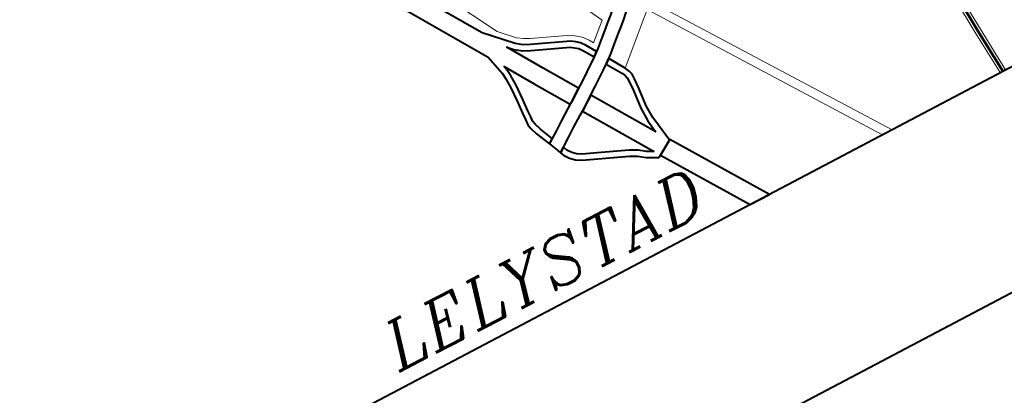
# Model space of a CAD drawing. Header units: metres. Extents: x 148691 to 149199, y 486355 to 486958.
# Tile 75 of 93: x 149158 to 149183, y 486483 to 486492. Entities that reach past the tile are written whole.
import ezdxf

# ---------------------------------------------------------------- set-up
doc = ezdxf.new("R2010")
doc.units = ezdxf.units.M
doc.header["$MEASUREMENT"] = 0
for name, color, linetype, lineweight in [('WVB-alg-onderhoek', 7, 'Continuous', 30), ('WVB-pen-brm-dik 018', 6, 'Continuous', 13), ('WVB-pen-brm-dik 050', 6, 'Continuous', 53), ('WVB-pen-dik 035', 1, 'Continuous', 40), ('WVB-raster-60%', 253, 'Continuous', 30), ('WVB-tekst-dik 035', 1, 'Continuous', 40)]:
    doc.layers.add(name, color=color, linetype=linetype, lineweight=lineweight)
doc.styles.add('1 200   cursief   0.18', font='ITALICS.shx', dxfattribs={"height": 0.36})

# ---------------------------------------------------------------- blocks, each defined once
blk = doc.blocks.new('INZET')
at = {"layer": 'WVB-pen-brm-dik 018'}
for p, q in [((-0.005679, -0.021224), (-0.002385, -0.021046)), ((-0.002385, -0.021046), (0, -0.020875)), ((0, -0.021176), (-0.002367, -0.021345)), ((0, -0.027301), (0, -0.021176)), ((-0.002367, -0.021345), (-0.005659, -0.021523)), ((-0.011366, -0.035016), (0, -0.027301)), ((0, -0.027301), (-0.011366, -0.035016)), ((0, -0.027837), (0, -0.027301)), ((0, -0.027837), (-0.011036, -0.035328)), ((-0.011036, -0.035328), (0, -0.027837)), ((0, -0.034238), (0, -0.027837)), ((-0.004753, -0.037359), (0, -0.034238)), ((-0.011036, -0.035328), (-0.008953, -0.037663)), ((-0.008953, -0.037663), (-0.011036, -0.035328)), ((0, -0.03532), (-0.004281, -0.038132)), ((0, -0.084504), (0, -0.03532)), ((-0.011182, -0.036556), (-0.010861, -0.036908)), ((-0.010861, -0.036908), (-0.010656, -0.037141)), ((-0.011383, -0.037375), (-0.011688, -0.03704)), ((-0.011181, -0.037604), (-0.011383, -0.037375)), ((-0.010656, -0.037141), (-0.010313, -0.037531)), ((-0.005659, -0.037528), (-0.0048, -0.03739)), ((-0.0048, -0.03739), (-0.004753, -0.037359)), ((-0.011613, -0.037568), (-0.01337, -0.038447)), ((-0.011613, -0.037568), (-0.01337, -0.038447)), ((-0.011407, -0.037802), (-0.011613, -0.037568)), ((-0.011407, -0.037802), (-0.011613, -0.037568)), ((-0.011065, -0.03819), (-0.011407, -0.037802)), ((-0.011065, -0.03819), (-0.011407, -0.037802)), ((-0.01084, -0.037992), (-0.011181, -0.037604)), ((-0.010313, -0.037531), (-0.009931, -0.037968)), ((-0.009767, -0.03817), (-0.008953, -0.037663)), ((-0.008781, -0.037909), (-0.009577, -0.038405)), ((-0.008953, -0.037663), (-0.008738, -0.037559)), ((-0.008634, -0.037841), (-0.008781, -0.037909)), ((-0.008738, -0.037559), (-0.008528, -0.037499)), ((-0.008486, -0.037799), (-0.008634, -0.037841)), ((-0.008568, -0.039814), (-0.005431, -0.037795)), ((-0.008528, -0.037499), (-0.008273, -0.037499)), ((-0.008281, -0.037799), (-0.008486, -0.037799)), ((-0.007769, -0.037826), (-0.008281, -0.037799)), ((-0.008273, -0.037499), (-0.007747, -0.037527)), ((-0.006817, -0.037917), (-0.007769, -0.037826)), ((-0.007747, -0.037527), (-0.006808, -0.037616)), ((-0.006097, -0.03789), (-0.006817, -0.037917)), ((-0.006808, -0.037616), (-0.006122, -0.037591)), ((-0.006122, -0.037591), (-0.005659, -0.037528)), ((-0.005615, -0.037825), (-0.006097, -0.03789)), ((-0.005431, -0.037795), (-0.005615, -0.037825)), ((-0.010819, -0.038472), (-0.011065, -0.03819)), ((-0.010819, -0.038472), (-0.011065, -0.03819)), ((-0.010466, -0.038419), (-0.01084, -0.037992)), ((-0.009931, -0.037968), (-0.009767, -0.03817)), ((-0.009577, -0.038405), (-0.009368, -0.038692)), ((-0.004587, -0.038323), (-0.008056, -0.040555)), ((-0.004768, -0.038668), (-0.004587, -0.038323)), ((-0.00421, -0.038249), (-0.004512, -0.038828)), ((-0.004281, -0.038132), (-0.00421, -0.038249)), ((-0.011506, -0.039058), (-0.011331, -0.038836)), ((-0.011506, -0.039058), (-0.011331, -0.038836)), ((-0.011331, -0.038836), (-0.011039, -0.038608)), ((-0.011331, -0.038836), (-0.011039, -0.038608)), ((-0.011118, -0.03905), (-0.010867, -0.038855)), ((-0.011039, -0.038608), (-0.010819, -0.038472)), ((-0.011039, -0.038608), (-0.010819, -0.038472)), ((-0.010867, -0.038855), (-0.010366, -0.038543)), ((-0.010175, -0.038777), (-0.010695, -0.039101)), ((-0.010366, -0.038543), (-0.010466, -0.038419)), ((-0.010146, -0.038814), (-0.010175, -0.038777)), ((-0.009934, -0.039103), (-0.010146, -0.038814)), ((-0.009368, -0.038692), (-0.008867, -0.039387)), ((-0.005021, -0.039011), (-0.004768, -0.038668)), ((-0.004512, -0.038828), (-0.004768, -0.039174)), ((-0.012479, -0.041176), (-0.011684, -0.039284)), ((-0.012479, -0.041176), (-0.011684, -0.039284)), ((-0.011684, -0.039284), (-0.011506, -0.039058)), ((-0.011684, -0.039284), (-0.011506, -0.039058)), ((-0.011423, -0.039438), (-0.01127, -0.039243)), ((-0.01127, -0.039243), (-0.011118, -0.03905)), ((-0.010905, -0.039264), (-0.011034, -0.039428)), ((-0.010695, -0.039101), (-0.010905, -0.039264)), ((-0.009437, -0.039793), (-0.009934, -0.039103)), ((-0.008867, -0.039387), (-0.008683, -0.03965)), ((-0.005939, -0.041065), (-0.005234, -0.039397)), ((-0.005234, -0.039397), (-0.005021, -0.039011)), ((-0.004768, -0.039174), (-0.004963, -0.039529)), ((-0.012208, -0.041304), (-0.011423, -0.039438)), ((-0.011162, -0.039591), (-0.011936, -0.041431)), ((-0.011034, -0.039428), (-0.011162, -0.039591)), ((-0.009256, -0.040052), (-0.009437, -0.039793)), ((-0.008683, -0.03965), (-0.008568, -0.039814)), ((-0.004963, -0.039529), (-0.005664, -0.041184)), ((-0.010867, -0.041294), (-0.009157, -0.040193)), ((-0.009157, -0.040193), (-0.009256, -0.040052)), ((-0.008056, -0.040555), (-0.007923, -0.040753)), ((-0.007923, -0.040753), (-0.00753, -0.041335)), ((-0.012645, -0.042415), (-0.010867, -0.041294)), ((-0.012636, -0.041478), (-0.012479, -0.041176)), ((-0.012636, -0.041478), (-0.012479, -0.041176)), ((-0.012379, -0.041635), (-0.012208, -0.041304)), ((-0.008645, -0.040934), (-0.010383, -0.042053)), ((-0.008503, -0.041145), (-0.008645, -0.040934)), ((-0.008106, -0.041733), (-0.008503, -0.041145)), ((-0.00753, -0.041335), (-0.007229, -0.04176)), ((-0.006165, -0.041579), (-0.005939, -0.041065)), ((-0.005664, -0.041184), (-0.005898, -0.041717)), ((-0.013567, -0.042478), (-0.012837, -0.041765)), ((-0.013567, -0.042478), (-0.012837, -0.041765)), ((-0.012837, -0.041765), (-0.012636, -0.041478)), ((-0.012837, -0.041765), (-0.012636, -0.041478)), ((-0.012608, -0.04196), (-0.012379, -0.041635)), ((-0.012122, -0.041791), (-0.012379, -0.042155)), ((-0.011936, -0.041431), (-0.012122, -0.041791)), ((-0.007803, -0.04216), (-0.008106, -0.041733)), ((-0.007229, -0.04176), (-0.006896, -0.042245)), ((-0.006476, -0.041996), (-0.006305, -0.041813)), ((-0.006305, -0.041813), (-0.006165, -0.041579)), ((-0.005898, -0.041717), (-0.006064, -0.041995)), ((-0.013854, -0.043178), (-0.012608, -0.04196)), ((-0.012379, -0.042155), (-0.012645, -0.042415)), ((-0.010383, -0.042053), (-0.011849, -0.042977)), ((-0.007547, -0.042534), (-0.007803, -0.04216)), ((-0.006896, -0.042245), (-0.006695, -0.042156)), ((-0.006695, -0.042156), (-0.006476, -0.041996)), ((-0.006276, -0.042221), (-0.006543, -0.042418)), ((-0.006064, -0.041995), (-0.006276, -0.042221)), ((-0.016246, -0.043934), (-0.013567, -0.042478)), ((-0.016246, -0.043934), (-0.013567, -0.042478)), ((-0.008575, -0.04296), (-0.008233, -0.042838)), ((-0.008233, -0.042838), (-0.007547, -0.042534)), ((-0.007375, -0.042785), (-0.008122, -0.043116)), ((-0.006878, -0.042565), (-0.007375, -0.042785)), ((-0.006724, -0.042497), (-0.006878, -0.042565)), ((-0.006543, -0.042418), (-0.006724, -0.042497)), ((-0.017836, -0.045691), (-0.013854, -0.043178)), ((-0.011599, -0.043226), (-0.012642, -0.043478)), ((-0.011849, -0.042977), (-0.011648, -0.042929)), ((-0.011648, -0.042929), (-0.01129, -0.042896)), ((-0.011271, -0.043196), (-0.011599, -0.043226)), ((-0.01129, -0.042896), (-0.010744, -0.042878)), ((-0.010747, -0.043178), (-0.011271, -0.043196)), ((-0.009976, -0.043216), (-0.010747, -0.043178)), ((-0.010744, -0.042878), (-0.009956, -0.042917)), ((-0.009362, -0.043267), (-0.009976, -0.043216)), ((-0.009956, -0.042917), (-0.009344, -0.042968)), ((-0.009014, -0.04328), (-0.009362, -0.043267)), ((-0.009344, -0.042968), (-0.009002, -0.04298)), ((-0.008729, -0.043294), (-0.009014, -0.04328)), ((-0.009002, -0.04298), (-0.00875, -0.042992)), ((-0.00875, -0.042992), (-0.008575, -0.04296)), ((-0.008496, -0.04325), (-0.008729, -0.043294)), ((-0.008122, -0.043116), (-0.008496, -0.04325)), ((-0.012642, -0.043478), (-0.01856, -0.047211))]:
    blk.add_line(p, q, dxfattribs=at)
at = {"layer": 'WVB-pen-brm-dik 050'}
for p, q in [((-0.002376, -0.021195), (0, -0.021026)), ((-0.005669, -0.021374), (-0.002376, -0.021195))]:
    blk.add_line(p, q, dxfattribs=at)
at = {"layer": 'WVB-pen-dik 035', "flags": 128}
for points in [[(0, -0.034238), (-0.004753, -0.037359)], [(0, -0.03532), (0, -0.034238)], [(-0.004281, -0.038132), (0, -0.03532)], [(-0.009767, -0.03817), (-0.009931, -0.037968), (-0.010313, -0.037531), (-0.010656, -0.037141), (-0.010861, -0.036908), (-0.011182, -0.036556), (-0.011502, -0.036236), (-0.0116, -0.036139), (-0.011866, -0.035876), (-0.011925, -0.035822)], [(-0.01257, -0.03618), (-0.012505, -0.036238), (-0.012351, -0.036381), (-0.012092, -0.036637), (-0.011995, -0.036733), (-0.011688, -0.03704), (-0.011383, -0.037375), (-0.011181, -0.037604), (-0.01084, -0.037992), (-0.010466, -0.038419), (-0.010366, -0.038543)], [(-0.0048, -0.03739), (-0.005659, -0.037528), (-0.006122, -0.037591), (-0.006808, -0.037616), (-0.007747, -0.037527), (-0.008273, -0.037499), (-0.008528, -0.037499), (-0.008738, -0.037559), (-0.008953, -0.037663)], [(-0.004753, -0.037359), (-0.0048, -0.03739)], [(-0.004753, -0.037359), (-0.004281, -0.038132)], [(-0.004281, -0.038132), (-0.004753, -0.037359)], [(-0.008953, -0.037663), (-0.009767, -0.03817)], [(-0.009577, -0.038405), (-0.008781, -0.037909), (-0.008634, -0.037841), (-0.008486, -0.037799), (-0.008281, -0.037799), (-0.007769, -0.037826), (-0.006817, -0.037917), (-0.006097, -0.03789), (-0.005615, -0.037825), (-0.005431, -0.037795)], [(-0.005431, -0.037795), (-0.008568, -0.039814)], [(-0.009577, -0.038405), (-0.009591, -0.038386), (-0.009758, -0.038182), (-0.009767, -0.03817)], [(-0.009767, -0.03817), (-0.009758, -0.038182), (-0.009591, -0.038386), (-0.009577, -0.038405)], [(-0.008568, -0.039814), (-0.008683, -0.03965), (-0.008867, -0.039387), (-0.009368, -0.038692), (-0.009577, -0.038405)], [(-0.008056, -0.040555), (-0.004587, -0.038323)], [(-0.004587, -0.038323), (-0.004768, -0.038668), (-0.005021, -0.039011), (-0.005234, -0.039397), (-0.005939, -0.041065), (-0.006165, -0.041579), (-0.006305, -0.041813), (-0.006476, -0.041996), (-0.006695, -0.042156), (-0.006896, -0.042245)], [(-0.006724, -0.042497), (-0.006543, -0.042418), (-0.006276, -0.042221), (-0.006064, -0.041995), (-0.005898, -0.041717), (-0.005664, -0.041184), (-0.004963, -0.039529), (-0.004768, -0.039174), (-0.004512, -0.038828), (-0.00421, -0.038249)], [(-0.00421, -0.038249), (-0.004281, -0.038132)], [(-0.01856, -0.047211), (-0.012642, -0.043478), (-0.011599, -0.043226), (-0.011271, -0.043196), (-0.010747, -0.043178), (-0.009976, -0.043216), (-0.009362, -0.043267), (-0.009014, -0.04328), (-0.008729, -0.043294), (-0.008496, -0.04325), (-0.008122, -0.043116), (-0.007375, -0.042785), (-0.007547, -0.042534), (-0.008233, -0.042838), (-0.008575, -0.04296), (-0.00875, -0.042992), (-0.009002, -0.04298), (-0.009344, -0.042968), (-0.009956, -0.042917), (-0.010744, -0.042878), (-0.01129, -0.042896), (-0.011648, -0.042929), (-0.011849, -0.042977), (-0.010383, -0.042053), (-0.008645, -0.040934), (-0.008707, -0.040842), (-0.008976, -0.040452), (-0.009157, -0.040193), (-0.010867, -0.041294), (-0.012645, -0.042415), (-0.012379, -0.042155), (-0.012122, -0.041791), (-0.011936, -0.041431), (-0.011162, -0.039591), (-0.011034, -0.039428), (-0.010905, -0.039264), (-0.010695, -0.039101), (-0.010175, -0.038777), (-0.0103, -0.038624), (-0.010366, -0.038543), (-0.010867, -0.038855), (-0.011118, -0.03905), (-0.01127, -0.039243), (-0.011423, -0.039438), (-0.012208, -0.041304), (-0.012379, -0.041635), (-0.012608, -0.04196), (-0.013854, -0.043178), (-0.017836, -0.045691)], [(-0.010366, -0.038543), (-0.0103, -0.038624), (-0.010175, -0.038777)], [(-0.010175, -0.038777), (-0.010146, -0.038814), (-0.009934, -0.039103), (-0.009437, -0.039793), (-0.009256, -0.040052), (-0.009157, -0.040193)], [(-0.008056, -0.040555), (-0.008129, -0.040448), (-0.008401, -0.040052), (-0.008568, -0.039814)], [(-0.008568, -0.039814), (-0.008401, -0.040052), (-0.008129, -0.040448), (-0.008056, -0.040555)], [(-0.009157, -0.040193), (-0.008976, -0.040452), (-0.008707, -0.040842), (-0.008645, -0.040934)], [(-0.006896, -0.042245), (-0.007229, -0.04176), (-0.00753, -0.041335), (-0.007923, -0.040753), (-0.008056, -0.040555)], [(-0.008645, -0.040934), (-0.008503, -0.041145), (-0.008106, -0.041733), (-0.007803, -0.04216), (-0.007547, -0.042534)], [(-0.006724, -0.042497), (-0.006896, -0.042245)], [(-0.006896, -0.042245), (-0.006724, -0.042497)], [(-0.007547, -0.042534), (-0.007375, -0.042785)], [(-0.007375, -0.042785), (-0.006878, -0.042565), (-0.006724, -0.042497)]]:
    blk.add_lwpolyline(points, dxfattribs=at)
at = {"layer": 'WVB-tekst-dik 035', "style": '1 200   cursief   0.18'}
blk.add_text('LELYSTAD', height=0.0024, rotation=89.6289, dxfattribs=at).set_placement((-0.000814, -0.054745))

msp = doc.modelspace()

# ---------------------------------------------------------------- linework, layer by layer
at = {"layer": 'WVB-alg-onderhoek', "lineweight": 40, "ltscale": 500}
msp.add_line((148936.168, 486355.093), (149198.915, 486493.561), dxfattribs=at)
msp.add_3dface([(148700.488, 486813.029), (148938.261, 486361.848), (149192.16, 486495.653), (148954.388, 486946.834)], dxfattribs=at)

# ---------------------------------------------------------------- block references
at = {"layer": 'WVB-raster-60%', "xscale": 500, "yscale": 500, "zscale": 500, "rotation": 297.8247840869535}
msp.add_blockref('INZET', (149192.16, 486495.653), dxfattribs=at)

doc.saveas('drawing.dxf')
